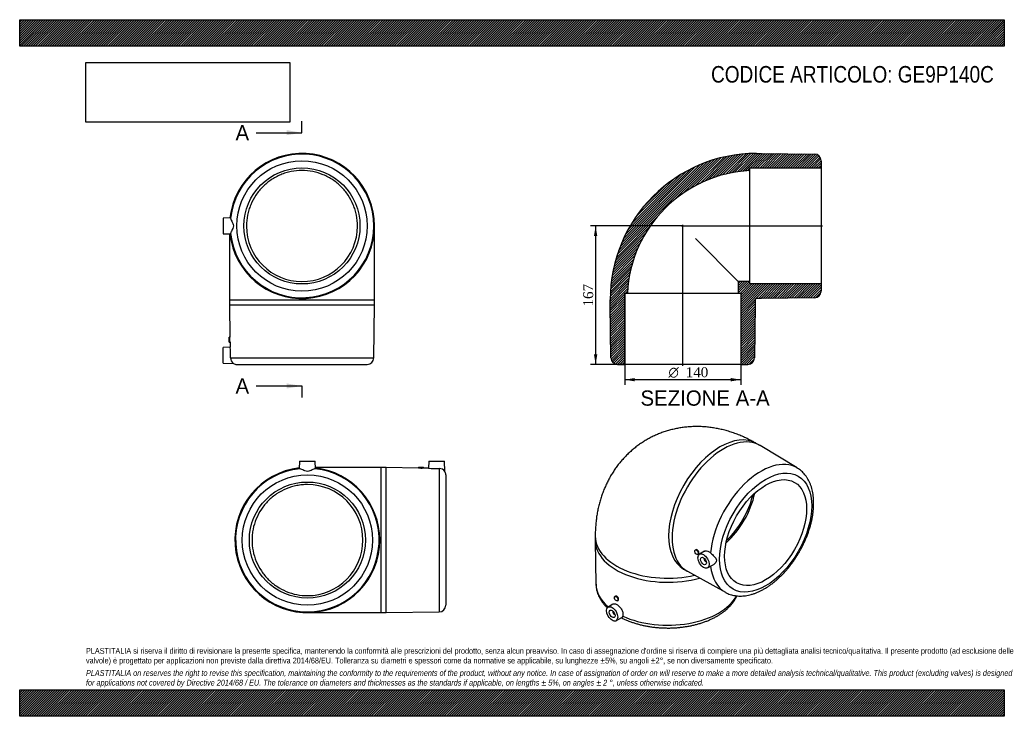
# Model space of a CAD drawing. Header units: millimetres. Extents: x 0 to 1188, y 0 to 840.
import ezdxf
from ezdxf.enums import TextEntityAlignment as Align
from ezdxf.lldxf.tags import DXFTag

# ---------------------------------------------------------------- set-up
doc = ezdxf.new("R2010")
doc.units = ezdxf.units.MM
doc.header["$LTSCALE"] = 4
for name, color, linetype in [('Default', 7, 'Continuous'), ('DV4_Default', 7, 'Continuous'), ('GE9P140C', 7, 'Continuous')]:
    doc.layers.add(name, color=color, linetype=linetype)
doc.styles.add('SEACAD_Solid_Edge_ANSI', font='seans.ttf')
doc.styles.add('SEACAD_Solid_Edge_ANSI1_Symbols', font='semeca1.ttf')
doc.styles.add('SEACAD_Times_New_Roman', font='times.ttf')
tags = doc.linetypes.add('CENTER2', pattern=[28.575, 19.05, -3.175, 3.175, -3.175]).pattern_tags.tags
tags[10:11] = [DXFTag(74, 4), DXFTag(75, 0), DXFTag(340, '0'), DXFTag(46, 0.0), DXFTag(50, 0.0), DXFTag(44, 0.0), DXFTag(45, 0.0)]
tags[8:9] = [DXFTag(74, 4), DXFTag(75, 0), DXFTag(340, '0'), DXFTag(46, 0.0), DXFTag(50, 0.0), DXFTag(44, 0.0), DXFTag(45, 0.0)]
tags[6:7] = [DXFTag(74, 4), DXFTag(75, 0), DXFTag(340, '0'), DXFTag(46, 0.0), DXFTag(50, 0.0), DXFTag(44, 0.0), DXFTag(45, 0.0)]
tags[4:5] = [DXFTag(74, 4), DXFTag(75, 0), DXFTag(340, '0'), DXFTag(46, 0.0), DXFTag(50, 0.0), DXFTag(44, 0.0), DXFTag(45, 0.0)]
doc.dimstyles.new('ANSImm', dxfattribs={"dimtxt": 12, "dimasz": 12, "dimexe": 6, "dimexo": 0, "dimgap": 3, "dimtad": 1, "dimdsep": 46, "dimtxsty": 'SEACAD_Times_New_Roman', "dimblk1": '_SE_FILLED', "dimblk2": '_SE_FILLED', "dimsah": 1, "dimcen": 6, "dimazin": 0, "dimtfac": 0.85, "dimtdec": 3, "dimtofl": 0, "dimtmove": 0, "dimatfit": 3, "dimfxl": 1, "dimarcsym": 0})
picture_1 = doc.add_image_def('image1.jpg', size_in_pixel=(4302, 1260))

# ---------------------------------------------------------------- blocks, each defined once
blk = doc.blocks.new('SE')
at = {"layer": 'GE9P140C', "color": 7, "linetype": 'Continuous'}
for p, q in [((254.5, 601.1), (245.6, 600.8)), ((245.6, 600.8), (245.6, 581.8)), ((428.1, 502.3), (428.1, 591.3)), ((245.6, 581.8), (254.5, 581.6)), ((253.1, 581.6), (253.1, 502.3)), ((253.1, 502.3), (428.1, 502.3)), ((253.1, 502.3), (253.1, 496.3)), ((428.1, 496.3), (428.1, 502.3)), ((253.1, 496.3), (428.1, 496.3)), ((253.1, 496.3), (253.7, 457.3)), ((427.2, 432.2), (428.1, 496.3)), ((252.6, 451.3), (252.6, 457.3)), ((253.7, 457.3), (252.6, 457.3)), ((253.8, 445.1), (245.6, 444.8)), ((245.6, 425.8), (245.6, 444.8)), ((252.6, 451.3), (253.8, 451.3)), ((253.8, 451.4), (253.8, 445)), ((254.5, 432.2), (427.2, 432.2)), ((245.6, 425.8), (257.8, 425.5)), ((262, 424.3), (419.2, 424.3))]:
    blk.add_line(p, q, dxfattribs=at)
for radius in [78.6, 70]:
    blk.add_circle((340.6, 591.3), radius, dxfattribs=at)
for centre, radius, start, end in [((340.6, 591.3), 87.5, 0, 173.6283), ((340.6, 591.3), 86.6, 186.1123, 173.8877), ((320, 591.3), 66.2, 171.548, 171.9863), ((340.6, 591.3), 87.5, 186.3717, 0), ((340.6, 591.3), 67, 180.1537, 359.8463), ((320, 591.3), 66.2, 188.014, 188.4524), ((166.8, 453.1), 86.9, 358.8181, 2.7733), ((167.8, 434.1), 86.7, 358.7464, 7.2386), ((262.2, 431.9), 7.73, 177.3881, 235.3342), ((419.2, 432.3), 8, 270, 359.2043), ((262, 432.3), 8, 238.379, 270)]:
    blk.add_arc(centre, radius, start, end, dxfattribs=at)
for points, knots in [([(407.6, 591.2), (407.6, 595.5), (407.2, 599.9), (405.9, 606.3), (405.4, 608.5), (404.1, 612.7), (403.3, 614.7), (400.8, 620.8), (398.8, 624.7), (393.9, 632), (391.1, 635.4), (384.8, 641.7), (381.4, 644.4), (376, 648.1), (374.1, 649.2), (370.2, 651.3), (368.2, 652.2), (362.1, 654.7), (358, 656), (349.4, 657.7), (344.9, 658.1), (336.2, 658.1), (331.9, 657.7), (325.4, 656.4), (323.2, 655.9), (319, 654.6), (314.9, 653.1), (311, 651.3), (307.1, 649.2), (305.2, 648), (299.7, 644.4), (296.4, 641.6), (290.2, 635.4), (287.4, 632), (282.5, 624.7), (280.4, 620.8), (277.9, 614.8), (277.2, 612.7), (275.9, 608.5), (275.4, 606.3), (274.1, 599.9), (273.6, 595.6), (273.6, 591.2)], [0, 0, 0, 0, 0.0625, 0.0625, 0.09375, 0.09375, 0.125, 0.125, 0.1875, 0.1875, 0.25, 0.25, 0.3125, 0.3125, 0.34375, 0.34375, 0.375, 0.375, 0.4375, 0.4375, 0.5, 0.5, 0.5625, 0.5625, 0.59375, 0.59375, 0.625, 0.65625, 0.65625, 0.6875, 0.6875, 0.75, 0.75, 0.8125, 0.8125, 0.875, 0.875, 0.90625, 0.90625, 0.9375, 0.9375, 1, 1, 1, 1]), ([(254.5, 600.6), (254.5, 599.9), (255.1, 598.6), (256.3, 596.2), (256.8, 595.3), (257.5, 593.4), (257.8, 592.4), (257.8, 590.3), (257.5, 589.2), (256.8, 587.4), (256.3, 586.5), (255.5, 584.9), (255.2, 584.2), (254.6, 583), (254.5, 582.5), (254.5, 582.1)], [0, 0, 0, 0, 0.25, 0.25, 0.375, 0.375, 0.5, 0.5, 0.625, 0.625, 0.75, 0.75, 0.875, 0.875, 1, 1, 1, 1])]:
    blk.add_open_spline(points, degree=3, knots=knots, dxfattribs=at)
blk = doc.blocks.new('SE1')
at = {"layer": 'GE9P140C', "color": 7, "linetype": 'Continuous'}
for p, q in [((892.9, 326.7), (888.6, 329.1)), ((938.2, 299.5), (893.3, 326.4)), ((694.4, 217), (694.4, 212.1)), ((694.4, 211.6), (695.3, 159.3)), ((815.8, 200.8), (815.1, 200.4)), ((818.1, 195.2), (818.9, 195.7)), ((826.1, 199), (820.2, 195.4)), ((826.4, 190.3), (826.3, 190.2)), ((828.3, 186.8), (828.4, 186.8)), ((829.7, 178.9), (836.7, 182.6)), ((801.1, 177.6), (805.4, 175.1)), ((805.8, 174.9), (851.6, 149.5)), ((719, 144.9), (718.2, 144.5)), ((715.8, 135.4), (709.9, 131.7)), ((721.2, 139.3), (722, 139.7)), ((716.1, 126.6), (716, 126.5)), ((718, 123.1), (718.1, 123.1)), ((719.4, 115.2), (726.5, 119))]:
    blk.add_line(p, q, dxfattribs=at)
for centre, major_axis, start_param, end_param in [((844.9, 253.3), (-43.8, -75.8), 3.141593, 6.283185), ((849.1, 250.9), (-43.8, -75.8), 3.131772, 6.283185), ((894.4, 224.7), (43.3, 75), -0.009821, 2.249515), ((894.4, 224.7), (43.3, 75), -6.294729, -6.293006), ((839.2, 256.6), (35, 60.6), 4.194227, 5.230551), ((839.2, 256.6), (33.5, 58), 4.222555, 5.202223), ((781.9, 217), (-87.5, 0), 6.28317, 6.283185), ((781.9, 217), (-87.5, 0), 0, 1.950892), ((781.9, 212.1), (-87.5, 0), 0, 2.026423), ((827.3, 188.5), (1, -1.73), 3.112863, 6.283185), ((827.3, 188.5), (1, -1.73), 0, 0.02873), ((894.4, 224.7), (43.3, 75), 2.478001, 3.149327), ((849.1, 250.9), (-43.8, -75.8), 0, 0.009821), ((781.9, 159.8), (-86.6, 0), 0.009821, 0.593079), ((781.9, 159.8), (-86.6, 0), 0.892078, 2.848136), ((894.4, 224.7), (43.3, 75), 3.149327, 3.151414), ((717, 124.8), (-1, 1.73), 0, 3.170323), ((717, 124.8), (-1, 1.73), 6.254455, 6.283185)]:
    blk.add_ellipse(centre, major_axis=major_axis, ratio=0.57735, start_param=start_param, end_param=end_param, dxfattribs=at)
for centre, major_axis in [((900, 221.5), (39.3, 68.1)), ((900, 221.5), (-35, -60.6)), ((816.6, 197.8), (1.5, -2.6)), ((825.1, 187.2), (4.75, -8.23)), ((825.1, 187.2), (2.5, -4.33)), ((719.7, 141.9), (-1.5, 2.6)), ((714.8, 123.5), (-4.75, 8.23)), ((714.8, 123.5), (-2.5, 4.33))]:
    blk.add_ellipse(centre, major_axis=major_axis, ratio=0.57735, dxfattribs=at)
for points, knots in [([(888.6, 329.1), (887.3, 329.9), (884.4, 331.5), (879.1, 334.3), (873.2, 337), (867.3, 339.5), (861.3, 341.7), (855.3, 343.7), (849.3, 345.3), (843.3, 346.7), (837.3, 347.8), (831.3, 348.6), (825.4, 349.2), (819.5, 349.4), (813.6, 349.4), (807.8, 349.1), (802.1, 348.6), (796.5, 347.8), (790.9, 346.7), (785.4, 345.4), (780, 343.9), (774.7, 342.1), (769.6, 340), (764.5, 337.7), (759.6, 335.2), (754.8, 332.5), (750.2, 329.6), (745.7, 326.4), (741.4, 323.1), (737.2, 319.5), (733.2, 315.8), (729.4, 311.9), (725.7, 307.8), (722.2, 303.5), (719, 299.1), (715.9, 294.5), (713, 289.8), (710.3, 284.9), (707.8, 279.8), (705.5, 274.7), (703.4, 269.3), (701.5, 263.9), (699.8, 258.3), (698.4, 252.6), (697.1, 246.8), (696.1, 240.8), (695.4, 234.8), (694.8, 228.6), (694.5, 222.6), (694.5, 219), (694.4, 217)], [0, 0, 0, 0, 0.015128, 0.038741, 0.062283, 0.08563, 0.108753, 0.131628, 0.154244, 0.176596, 0.198684, 0.220517, 0.242106, 0.263463, 0.284605, 0.305546, 0.326305, 0.346896, 0.367336, 0.38764, 0.407822, 0.427897, 0.44788, 0.467783, 0.487621, 0.507405, 0.52715, 0.546866, 0.566564, 0.586258, 0.605963, 0.625693, 0.645463, 0.665288, 0.685185, 0.70517, 0.72526, 0.745473, 0.765829, 0.786345, 0.80704, 0.827933, 0.849039, 0.870375, 0.89195, 0.913773, 0.935845, 0.958163, 0.980715, 1, 1, 1, 1]), ([(851.5, 149.5), (851.6, 149.5), (852.5, 148.9), (854.4, 148), (857.2, 146.9), (860.1, 146.1), (863.1, 145.5), (866.1, 145.1), (869.3, 145), (872.5, 145.1), (875.8, 145.4), (879.2, 146), (882.6, 146.8), (886.1, 147.9), (889.5, 149.2), (893, 150.8), (896.5, 152.6), (900, 154.6), (903.5, 156.8), (906.9, 159.2), (910.2, 161.8), (913.6, 164.6), (916.8, 167.6), (920, 170.7), (923.1, 174), (926.2, 177.4), (929.1, 181), (931.9, 184.7), (934.6, 188.5), (937.2, 192.5), (939.7, 196.5), (942.1, 200.6), (944.3, 204.7), (946.3, 209), (948.2, 213.2), (950, 217.6), (951.6, 221.9), (953, 226.2), (954.3, 230.6), (955.4, 234.9), (956.3, 239.2), (957, 243.5), (957.5, 247.7), (957.8, 251.8), (958, 255.9), (957.9, 259.9), (957.7, 263.8), (957.2, 267.6), (956.6, 271.3), (955.7, 274.9), (954.7, 278.3), (953.4, 281.5), (951.9, 284.6), (950.3, 287.4), (948.5, 290.1), (946.5, 292.5), (944.4, 294.8), (942.1, 296.7), (940, 298.3), (938.8, 299.1), (938.2, 299.4)], [0, 0, 0, 0, 0.001943, 0.018478, 0.035012, 0.05159, 0.068257, 0.085053, 0.102006, 0.119133, 0.136439, 0.153914, 0.171541, 0.189295, 0.207146, 0.225069, 0.243036, 0.261027, 0.279024, 0.297014, 0.31499, 0.332947, 0.350884, 0.3688, 0.386697, 0.404576, 0.422439, 0.440289, 0.458128, 0.475959, 0.493786, 0.511612, 0.529439, 0.547269, 0.565107, 0.582954, 0.600814, 0.618691, 0.636586, 0.654503, 0.672444, 0.69041, 0.708404, 0.726424, 0.744468, 0.762533, 0.78061, 0.798684, 0.816736, 0.834742, 0.852674, 0.870501, 0.888192, 0.905718, 0.92306, 0.940211, 0.957176, 0.973977, 0.990646, 1, 1, 1, 1]), ([(818.9, 199.1), (818.5, 199.8), (818, 200.4), (816.8, 201), (816.3, 201.1), (815.8, 200.8), (815.8, 200.8), (815.8, 200.8)], [0, 0, 0, 0, 0.125, 0.125, 0.25, 0.25, 0.2502079, 0.2502079, 0.2502079, 0.2502079]), ([(818.9, 195.7), (819.3, 195.9), (819.5, 196.4), (819.5, 197.7), (819.3, 198.5), (818.9, 199.1)], [0.7502295, 0.7502295, 0.7502295, 0.7502295, 0.875, 0.875, 1, 1, 1, 1]), ([(826.1, 199), (826.5, 199.2), (826.8, 199.4), (828.1, 199.8), (829.2, 199.7), (831.4, 198.8), (832.5, 198.1), (833.6, 197.1)], [0.7020224, 0.7020224, 0.7020224, 0.7020224, 0.75, 0.75, 0.875, 0.875, 1, 1, 1, 1]), ([(833.6, 197.1), (835, 195.7), (836.6, 194.2), (838.7, 192), (839.3, 191.3), (840.3, 189.8), (840.6, 189), (840.6, 187.3), (840.3, 186.4), (839.3, 184.8), (838.7, 184.1), (837.6, 183.2), (837.1, 182.9), (836.7, 182.6)], [0, 0, 0, 0, 0.25, 0.25, 0.375, 0.375, 0.5, 0.5, 0.625, 0.625, 0.75, 0.75, 0.8276727, 0.8276727, 0.8276727, 0.8276727]), ([(695.4, 159.3), (695.4, 158.4), (695.4, 156.8), (695.8, 154), (696.4, 151.1), (697.3, 148.2), (698.4, 145.3), (699.8, 142.5), (701.5, 139.7), (703.3, 137), (705.5, 134.4), (707.4, 132.3), (708.6, 131.1), (709, 130.7)], [0, 0, 0, 0, 0.0545924, 0.1253671, 0.1962675, 0.2674961, 0.3392286, 0.411602, 0.4847042, 0.5585693, 0.6331778, 0.7084634, 0.7417462, 0.7417462, 0.7417462, 0.7417462]), ([(722, 143.2), (721.6, 143.9), (721, 144.4), (719.9, 145.1), (719.4, 145.1), (719, 144.9), (719, 144.9), (719, 144.9)], [0, 0, 0, 0, 0.125, 0.125, 0.25, 0.25, 0.250274, 0.250274, 0.250274, 0.250274]), ([(722, 139.7), (722.4, 140), (722.6, 140.5), (722.6, 141.8), (722.4, 142.5), (722, 143.2)], [0.7502563, 0.7502563, 0.7502563, 0.7502563, 0.875, 0.875, 1, 1, 1, 1]), ([(726.1, 118.8), (726.2, 118.7), (727.5, 118), (730.3, 116.7), (734.1, 115.1), (738.2, 113.6), (742.4, 112.2), (746.6, 111), (751, 109.9), (755.5, 108.9), (760, 108.1), (764.6, 107.5), (769.3, 107), (774, 106.7), (778.7, 106.5), (783.4, 106.4), (788.1, 106.6), (792.8, 106.8), (797.5, 107.3), (802.1, 107.9), (806.7, 108.6), (811.2, 109.5), (815.6, 110.5), (819.9, 111.7), (824.1, 113), (828.2, 114.5), (832.2, 116.1), (836, 117.9), (839.7, 119.7), (843.2, 121.8), (846.5, 123.9), (849.6, 126.2), (852.5, 128.5), (855.2, 131), (857.7, 133.6), (860, 136.3), (862, 139), (863.7, 141.9), (864.8, 143.9), (865.3, 145.1), (865.4, 145.2)], [0.0037177, 0.0037177, 0.0037177, 0.0037177, 0.0068072, 0.0314134, 0.0560024, 0.0805676, 0.1051056, 0.1296155, 0.154098, 0.1785552, 0.2029897, 0.227405, 0.2518048, 0.276193, 0.3005736, 0.3249509, 0.349329, 0.3737111, 0.3981011, 0.4225034, 0.4469223, 0.4713618, 0.4958261, 0.5203189, 0.5448437, 0.5694031, 0.5939988, 0.6186311, 0.6432981, 0.6679947, 0.6927122, 0.7174328, 0.7421315, 0.7667783, 0.7913366, 0.8157642, 0.8400175, 0.8640565, 0.8878504, 0.8916347, 0.8916347, 0.8916347, 0.8916347]), ([(715.9, 135.4), (716.3, 135.7), (716.9, 135.8), (718.4, 135.8), (719.5, 135.4), (721.7, 134.2), (722.8, 133.2), (724.8, 131.1), (725.7, 129.8), (727.2, 127.1), (727.6, 125.7), (728, 123.1), (727.9, 121.8), (727.6, 120.8)], [0.2883207, 0.2883207, 0.2883207, 0.2883207, 0.375, 0.375, 0.5, 0.5, 0.625, 0.625, 0.75, 0.75, 0.875, 0.875, 1, 1, 1, 1])]:
    blk.add_open_spline(points, degree=3, knots=knots, dxfattribs=at)
blk.add_open_spline([(727.6, 120.8), (727.2, 119.8), (726.8, 119.2), (726.4, 119)], degree=3, dxfattribs=at)
blk = doc.blocks.new('SE2')
at = {"layer": 'GE9P140C', "color": 7, "linetype": 'Continuous'}
for p, q in [((337.6, 307.5), (337.4, 298.6)), ((337.6, 307.5), (356.6, 307.5)), ((356.8, 298.6), (356.6, 307.5)), ((436.1, 300), (356.8, 300)), ((436.1, 125), (436.1, 300)), ((442.1, 300), (436.1, 300)), ((442.1, 125), (442.1, 300)), ((481.1, 299.4), (442.1, 300)), ((481.1, 300.5), (487.1, 300.5)), ((481.1, 300.5), (481.1, 299.4)), ((487.1, 299.3), (487.1, 300.5)), ((493.4, 299.3), (487.1, 299.3)), ((493.6, 307.5), (493.4, 299.3)), ((493.6, 307.5), (512.6, 307.5)), ((506.2, 298.6), (506.2, 125.9)), ((512.9, 295.3), (512.6, 307.5)), ((514.1, 291.1), (514.1, 133.9)), ((347.1, 125), (436.1, 125)), ((436.1, 125), (442.1, 125)), ((442.1, 125), (506.2, 125.9))]:
    blk.add_line(p, q, dxfattribs=at)
for radius in [78.6, 70]:
    blk.add_circle((347.1, 212.5), radius, dxfattribs=at)
for centre, radius, start, end in [((347.1, 212.5), 87.5, 96.3717, 0), ((347.1, 212.5), 86.6, 96.1123, 83.8877), ((347.1, 233.1), 66.2, 98.0139, 98.4524), ((347.1, 233.1), 66.2, 81.5479, 81.9862), ((347.1, 212.5), 87.5, 0, 83.6283), ((485.3, 386.3), 86.9, 267.2267, 271.1819), ((504.3, 385.3), 86.7, 262.7614, 271.2536), ((506.6, 290.9), 7.73, 34.6658, 92.6119), ((506.1, 291.1), 8, 0, 31.6214), ((347.1, 212.5), 67, 270.1537, 89.8463), ((506.1, 133.9), 8, 270.7957, 0)]:
    blk.add_arc(centre, radius, start, end, dxfattribs=at)
for points, knots in [([(356.3, 298.6), (355.6, 298.6), (354.3, 298), (351.9, 296.7), (351.1, 296.3), (349.2, 295.6), (348.2, 295.3), (346, 295.3), (345, 295.6), (343.1, 296.3), (342.3, 296.7), (340.7, 297.6), (339.9, 297.9), (338.7, 298.5), (338.2, 298.6), (337.9, 298.6)], [0, 0, 0, 0, 0.25, 0.25, 0.375, 0.375, 0.5, 0.5, 0.625, 0.625, 0.75, 0.75, 0.875, 0.875, 1, 1, 1, 1]), ([(347.3, 279.5), (345.1, 279.5), (342.9, 279.4), (338.6, 278.9), (336.4, 278.6), (329.9, 277.3), (325.7, 276), (317.6, 272.7), (313.7, 270.6), (306.4, 265.7), (303, 262.9), (298.4, 258.3), (296.9, 256.6), (294.1, 253.2), (292.8, 251.5), (289.2, 246), (287.1, 242.2), (283.7, 234), (282.4, 229.8), (281.2, 223.4), (280.8, 221.2), (280.4, 216.9), (280.3, 214.6), (280.3, 208.1), (280.7, 203.7), (282.4, 195.1), (283.7, 190.9), (287.1, 182.8), (289.1, 178.9), (292.8, 173.4), (294.1, 171.7), (296.9, 168.3), (298.4, 166.7), (301.5, 163.6), (303.1, 162.1), (306.5, 159.3), (308.3, 158), (313.8, 154.3), (317.6, 152.3), (325.7, 148.9), (330, 147.6), (338.6, 145.9), (342.9, 145.5), (347.3, 145.5)], [0, 0, 0, 0, 0.03125, 0.03125, 0.0625, 0.0625, 0.125, 0.125, 0.1875, 0.1875, 0.25, 0.25, 0.28125, 0.28125, 0.3125, 0.3125, 0.375, 0.375, 0.4375, 0.4375, 0.46875, 0.46875, 0.5, 0.5, 0.5625, 0.5625, 0.625, 0.625, 0.6875, 0.6875, 0.71875, 0.71875, 0.75, 0.75, 0.78125, 0.78125, 0.8125, 0.8125, 0.875, 0.875, 0.9375, 0.9375, 1, 1, 1, 1])]:
    blk.add_open_spline(points, degree=3, knots=knots, dxfattribs=at)
blk = doc.blocks.new('SE4')
at = {"color": 7, "linetype": 'Continuous', "style": 'SEACAD_Solid_Edge_ANSI'}
blk.add_text('A', height=18.4, dxfattribs=at).set_placement((260.4, 712.9), align=Align.TOP_LEFT)
blk = doc.blocks.new('SE5')
at = {"color": 7, "linetype": 'Continuous', "style": 'SEACAD_Solid_Edge_ANSI'}
blk.add_text('A', height=18.4, dxfattribs=at).set_placement((260.4, 407.5), align=Align.TOP_LEFT)
blk = doc.blocks.new('SEANNOT_GROUP')
at = {"linetype": 'Continuous'}
blk.add_hatch(color=7, dxfattribs=at).paths.add_polyline_path([(322.2, 700.7), (340.6, 703.7), (322.2, 706.8)])
at = {"color": 7, "linetype": 'Continuous'}
blk.add_lwpolyline([(285.4, 703.7), (340.6, 703.7)], dxfattribs=at)
blk = doc.blocks.new('SEANNOT_GROUP1')
at = {"linetype": 'Continuous'}
blk.add_hatch(color=7, dxfattribs=at).paths.add_polyline_path([(322.2, 395.3), (340.6, 398.3), (322.2, 401.4)])
at = {"color": 7, "linetype": 'Continuous'}
blk.add_lwpolyline([(285.4, 398.3), (340.6, 398.3)], dxfattribs=at)
blk = doc.blocks.new('SE3')
at = {"layer": 'Default', "color": 7, "linetype": 'CENTER2'}
for p, q in [((340.6, 703.7), (340.6, 717.5)), ((340.6, 398.3), (340.6, 384.5))]:
    blk.add_line(p, q, dxfattribs=at)
at = {"layer": 'Default', "color": 7, "linetype": 'CENTER2', "const_width": 0.0001}
blk.add_lwpolyline([(340.6, 703.7), (340.6, 398.3)], dxfattribs=at)
at = {"layer": 'Default'}
for name in ['SE4', 'SEANNOT_GROUP', 'SE5', 'SEANNOT_GROUP1']:
    blk.add_blockref(name, (0, 0), dxfattribs=at)
blk = doc.blocks.new('SE6')
at = {"layer": 'GE9P140C', "linetype": 'Continuous'}
h = blk.add_hatch(dxfattribs=at)
h.set_pattern_fill('LINE', scale=0.629921, angle=45, style=0)
edge = h.paths.add_edge_path()
edge.add_line((895, 678.8), (889, 678.8))
edge.add_arc((889, 502.3), 176.5, 90, 180)
edge.add_line((712.5, 502.3), (712.5, 496.3))
edge.add_line((712.5, 496.3), (713.4, 432.2))
edge.add_arc((721.4, 432.3), 8, 180.7957, 270)
edge.add_line((721.4, 424.3), (730, 424.3))
edge.add_line((730, 424.3), (730, 510.3))
edge.add_line((730, 510.3), (733.2, 510.3))
edge.add_arc((889, 502.3), 156, 92.9395, 177.0605, ccw=False)
edge.add_line((881, 658.1), (881, 661.3))
edge.add_line((881, 661.3), (967, 661.3))
edge.add_line((967, 661.3), (967, 670))
edge.add_arc((959, 670), 8, 0, 89.2043)
edge.add_line((959.1, 677.9), (895, 678.8))
h = blk.add_hatch(dxfattribs=at)
h.set_pattern_fill('LINE', scale=0.629921, angle=45, style=0)
edge = h.paths.add_edge_path()
edge.add_arc((959, 512.7), 8, 270.7957, 360)
edge.add_line((967, 512.7), (967, 521.3))
edge.add_line((967, 521.3), (881, 521.3))
edge.add_line((881, 521.3), (881, 524.3))
edge.add_line((881, 524.3), (867, 524.3))
edge.add_line((867, 524.3), (867, 510.3))
edge.add_line((867, 510.3), (870, 510.3))
edge.add_line((870, 510.3), (870, 424.3))
edge.add_line((870, 424.3), (878.6, 424.3))
edge.add_arc((878.6, 432.3), 8, 270, 359.2043)
edge.add_line((886.6, 432.2), (887.5, 496.3))
edge.add_line((887.5, 496.3), (887.5, 502.3))
edge.add_arc((889, 502.3), 1.5, 90, 180, ccw=False)
edge.add_line((889, 503.8), (895, 503.8))
edge.add_line((895, 503.8), (959.1, 504.7))
at = {"layer": 'DV4_Default', "color": 7, "linetype": 'CENTER2'}
for p, q in [((798.5, 591.3), (968.8, 591.3)), ((800, 422.6), (800, 592.8))]:
    blk.add_line(p, q, dxfattribs=at)
at = {"layer": 'GE9P140C', "color": 7, "linetype": 'Continuous'}
for p, q in [((889, 678.8), (895, 678.8)), ((895, 678.8), (959.1, 677.9)), ((967, 670), (967, 661.3)), ((881, 661.3), (967, 661.3)), ((881, 658.1), (881, 661.3)), ((881, 591.2), (881, 658.1)), ((967, 661.3), (967, 521.3)), ((881, 524.3), (881, 591.2)), ((815.3, 576.1), (867, 524.3)), ((881, 524.3), (867, 524.3)), ((867, 524.3), (867, 510.3)), ((881, 521.3), (881, 524.3)), ((967, 521.3), (881, 521.3)), ((967, 521.3), (967, 512.7)), ((712.5, 496.3), (712.5, 502.3)), ((730, 424.3), (730, 510.3)), ((730, 510.3), (733.2, 510.3)), ((733.2, 510.3), (800.2, 510.3)), ((800.2, 510.3), (867, 510.3)), ((867, 510.3), (870, 510.3)), ((870, 510.3), (870, 424.3)), ((887.5, 502.3), (887.5, 496.3)), ((895, 503.8), (889, 503.8)), ((959.1, 504.7), (895, 503.8)), ((713.4, 432.2), (712.5, 496.3)), ((887.5, 496.3), (886.6, 432.2)), ((721.4, 424.3), (730, 424.3)), ((870, 424.3), (730, 424.3)), ((870, 424.3), (878.6, 424.3))]:
    blk.add_line(p, q, dxfattribs=at)
for centre, radius, start, end in [((889, 502.3), 176.5, 90, 180), ((959, 670), 8, 0, 89.2043), ((889, 502.3), 156, 92.9395, 177.0605), ((959, 512.7), 8, 270.7957, 0), ((889, 502.3), 1.5, 90, 180), ((721.4, 432.3), 8, 180.7957, 270), ((878.6, 432.3), 8, 270, 359.2043)]:
    blk.add_arc(centre, radius, start, end, dxfattribs=at)
blk = doc.blocks.new('GDimGGroup')
at = {"layer": 'Default', "linetype": 'Continuous'}
for points in [[(742, 403.9), (742, 407.9), (730, 405.9)], [(858, 403.9), (870, 405.9), (858, 407.9)]]:
    blk.add_hatch(color=7, dxfattribs=at).paths.add_polyline_path(points)
at = {"layer": 'Default', "color": 7, "linetype": 'Continuous'}
for p, q in [((730, 510.3), (730, 399.9)), ((870, 510.3), (870, 399.9)), ((870, 405.9), (730, 405.9))]:
    blk.add_line(p, q, dxfattribs=at)
for s, style, p in [('O', 'SEACAD_Solid_Edge_ANSI1_Symbols', (782.8, 420.9)), ('140', 'SEACAD_Times_New_Roman', (803.6, 420.9))]:
    blk.add_text(s, height=12, dxfattribs=dict(at, style=style)).set_placement(p, align=Align.TOP_LEFT)
blk = doc.blocks.new('DMBLK7')
at = {"layer": 'Default', "linetype": 'Continuous'}
for points in [[(692.9, 579.3), (696.9, 579.3), (694.9, 591.3)], [(692.9, 436.3), (694.9, 424.3), (696.9, 436.3)]]:
    blk.add_hatch(color=7, dxfattribs=at).paths.add_polyline_path(points)
at = {"layer": 'Default', "color": 7, "linetype": 'Continuous'}
for p, q in [((800, 591.3), (688.9, 591.3)), ((694.9, 591.3), (694.9, 424.3)), ((730, 424.3), (688.9, 424.3))]:
    blk.add_line(p, q, dxfattribs=at)
at = {"layer": 'Default', "color": 7, "linetype": 'Continuous', "style": 'SEACAD_Times_New_Roman'}
blk.add_text('167', height=12, rotation=90, dxfattribs=at).set_placement((679.9, 494.2), align=Align.TOP_LEFT)
blk = doc.blocks.new('_SE_FILLED')
at = {"color": 0}
blk.add_line((0, 0), (-1, 0), dxfattribs=at)
blk.add_solid([(0, 0), (-1, -0.1665), (-1, 0.1665), (0, 0)], dxfattribs=at)

msp = doc.modelspace()

# ---------------------------------------------------------------- hatches: boundary and pattern name
at = {"layer": 'Default', "linetype": 'Continuous'}
h = msp.add_hatch(dxfattribs=at)
h.set_pattern_fill('LINE', scale=0.629921, angle=45, style=0)
h.paths.add_polyline_path([(1188, 808), (1188, 840), (0, 840), (0, 808)])
for points in [[(1188, 808), (1188, 840), (0, 840), (0, 808)], [(1188, 0), (1188, 32), (0, 32), (0, 0)]]:
    msp.add_hatch(color=7, dxfattribs=at).paths.add_polyline_path(points)
h = msp.add_hatch(dxfattribs=at)
h.set_pattern_fill('LINE', scale=0.629921, angle=45, style=0)
h.paths.add_polyline_path([(1188, 0), (1188, 32), (0, 32), (0, 0)])

# ---------------------------------------------------------------- linework, layer by layer
at = {"layer": 'Default', "color": 7, "linetype": 'Continuous'}
for p, q in [((0, 840), (1188, 840)), ((0, 808), (0, 840)), ((1188, 840), (1188, 808)), ((1188, 808), (0, 808)), ((0, 32), (1188, 32)), ((0, 0), (0, 32)), ((1188, 32), (1188, 0)), ((1188, 0), (0, 0))]:
    msp.add_line(p, q, dxfattribs=at)

# ---------------------------------------------------------------- block references
at = {"layer": 'Default'}
for name in ['SE3', 'SE', 'SE6', 'GDimGGroup', 'SE1', 'SE2']:
    msp.add_blockref(name, (0, 0), dxfattribs=at)

# ---------------------------------------------------------------- texts
at = {"layer": 'Default', "color": 7, "linetype": 'Continuous', "style": 'SEACAD_Solid_Edge_ANSI'}
msp.add_text('SEZIONE A-A', height=18.4, dxfattribs=at).set_placement((749.049, 392.934), align=Align.TOP_LEFT)
at = {"layer": 'Default', "attachment_point": 1}
for s, insert, char_height, width in [('{\\fArial Narrow|b0||i0||c0|p34;\\C7;\\H20.;\\W1.;CODICE ARTICOLO: GE9P140C}', (834.183, 784.134), 20, 339.2405), ("{\\fArial Narrow|b0||i0||c0|p34;\\C7;\\H7.;\\W1.;PLASTITALIA si riserva il diritto di revisionare la presente specifica, mantenendo la conformità alle prescrizioni del prodotto, senza alcun preavviso. In caso di assegnazione d'ordine si riserva di compiere una più dettagliata analisi tecnico/qualitativa. Il presente prodotto (ad esclusione delle \\P}{\\fArial Narrow|b0||i0||c0|p34;\\C7;\\H7.;\\W1.;valvole) è progettato per applicazioni non previste dalla direttiva 2014/68/EU. Tolleranza su diametri e spessori come da normative se applicabile, su lunghezze ±5%, su angoli ±2°, se non diversamente specificato.\\P}{\\fArial Narrow|b0||i0||c0|p34;\\C7;\\H2.;\\W1.;   \\P}{\\fArial Narrow|b0||i1||c0|p34;\\C7;\\H7.;\\W1.;PLASTITALIA on reserves the right to revise this specification, maintaining the conformity to the requirements of the product, without any notice. In case of assignation of order on will reserve to make a more detailed analysis technical/qualitative. This product (excluding valves) is designed \\P}{\\fArial Narrow|b0||i1||c0|p34;\\C7;\\H7.;\\W1.;for applications not covered by Directive 2014/68 / EU. The tolerance on diameters and thicknesses as the standards if applicable, on lengths ± 5%, on angles ± 2 °, unless otherwise indicated.\\P}", (80, 82.409), 7, 1028)]:
    msp.add_mtext(s, dxfattribs=dict(at, insert=insert, char_height=char_height, width=width))

# ---------------------------------------------------------------- dimensions: what is measured, and where the dimension line sits
at = {"layer": 'Default', "color": 7, "linetype": 'Continuous'}
dim = msp.add_linear_dim(base=(694.874, 424.34), p1=(800.007, 591.34), p2=(730.007, 424.34), angle=90, text='\\A1;<>', dimstyle='ANSImm', dxfattribs=at)
dim.commit()
dim.dimension.update_dxf_attribs({"geometry": 'DMBLK7', "text_midpoint": (694.874, 507.84), "dimtype": 160})

# ---------------------------------------------------------------- pictures from other files: only their frames are drawn
image = msp.add_image(picture_1, insert=(80, 716.413), size_in_units=(245.829, 72))
image.dxf.flags = 7

doc.saveas('drawing.dxf')
